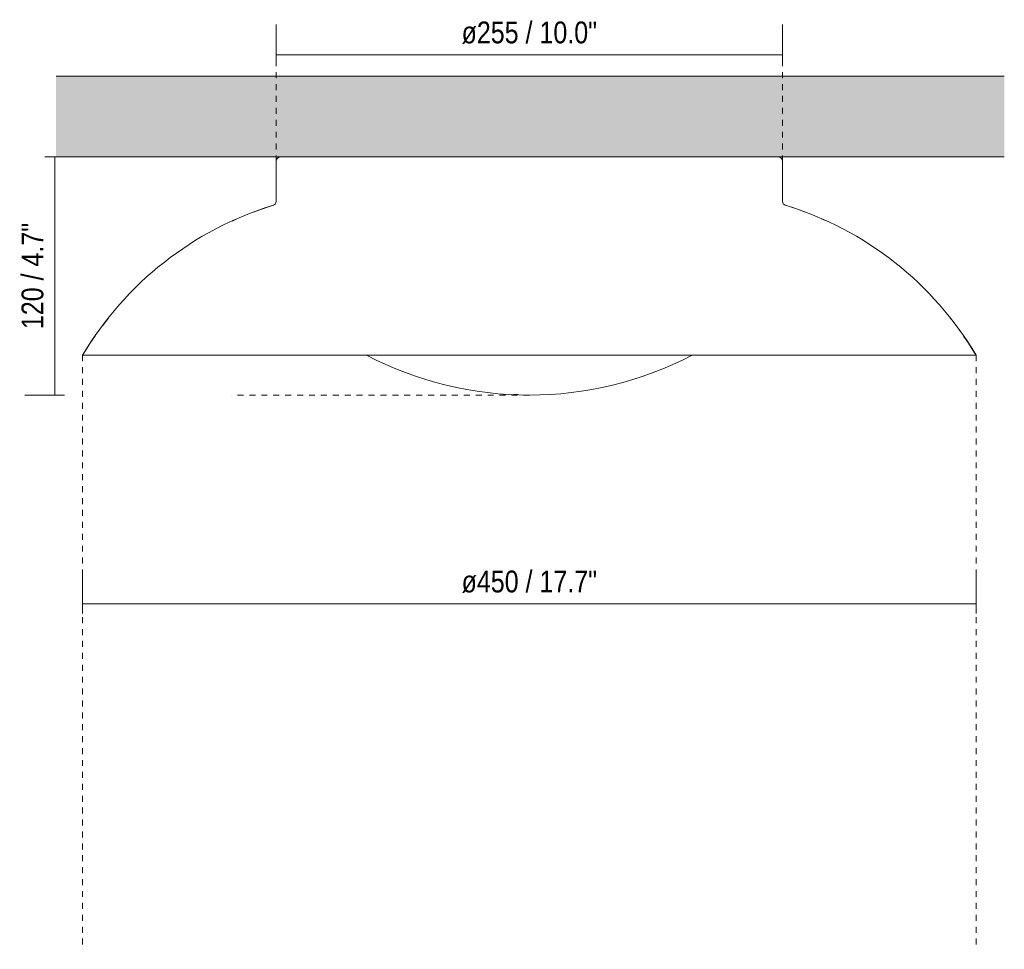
# Model space of a CAD drawing. Header units: millimetres. Extents: x 6338 to 8247, y -911 to 6839.
# Tile 2 of 3: x 6338 to 6834, y 1601 to 2069. Entities that reach past the tile are written whole.
import ezdxf

# ---------------------------------------------------------------- set-up
doc = ezdxf.new("R2010")
doc.units = ezdxf.units.MM
doc.linetypes.add('Dash', pattern=[6, 3, -3])
doc.layers.add('A-ANNO-DIMS', color=7, linetype='Dash', lineweight=9, true_color=0xd2d2d2)
for name, color, linetype, lineweight in [('A-ANNO-DIMS-5', 7, 'Continuous', 9), ('A-CLNG', 7, 'Continuous', 9), ('E-LITE-EQPM', 7, 'Continuous', 20)]:
    doc.layers.add(name, color=color, linetype=linetype, lineweight=lineweight)
doc.styles.add('Arial Narrow', font='ARIALN.TTF', dxfattribs={"height": 11})
doc.dimstyles.new('FARO_-_2_2mm_Arial_Narrow_mm_Inch_Left', dxfattribs={"dimscale": 304.8, "dimtxt": 11.257741, "dimasz": 0, "dimexe": 0.049213, "dimexo": 0.0625, "dimgap": 0.008202, "dimtad": 1, "dimdec": 0, "dimzin": 0, "dimdsep": 46, "dimtxsty": 'Arial Narrow', "dimblk1": 'NONE', "dimblk2": 'NONE', "dimsah": 1, "dimcen": 0.09, "dimadec": 0, "dimazin": 0, "dimtfac": 1, "dimtdec": 4, "dimtix": 1, "dimtmove": 0, "dimatfit": 3, "dimfxl": 0.016404, "dimfxlon": 1, "dimtvp": 1, "dimtolj": 1, "dimtzin": 0, "dimarcsym": 2})

# ---------------------------------------------------------------- blocks, each defined once
blk = doc.blocks.new('62144 - 62144 SIDE LED White ceiling lamp 20W-468918-Alzado_PDF')
at = {"layer": 'E-LITE-EQPM'}
for p, q in [((6468.1, 1999.27), (6468.16, 1999.34)), ((6468.45, 1999.58), (6468.49, 1999.6)), ((6469.68, 2000), (6469.78, 2000)), ((6720.11, 2000), (6720.2, 2000)), ((6720.36, 1999.99), (6720.39, 1999.98)), ((6721.72, 1999.35), (6721.79, 1999.29)), ((6467.45, 1997.65), (6467.45, 1997.75)), ((6467.52, 1998.21), (6467.54, 1998.3)), ((6722.45, 1997.77), (6722.45, 1997.68))]:
    blk.add_line(p, q, dxfattribs=at)
at = {"layer": 'E-LITE-EQPM', "flags": 128}
for points in [[(6467.72, 1998.74), (6467.76, 1998.82), (6467.81, 1998.9)], [(6468.53, 1999.63), (6468.61, 1999.68), (6468.69, 1999.72)], [(6469.13, 1999.9), (6469.22, 1999.93), (6469.31, 1999.95)], [(6720.57, 1999.95), (6720.66, 1999.93), (6720.75, 1999.91), (6720.84, 1999.88)], [(6721.19, 1999.73), (6721.27, 1999.69), (6721.35, 1999.64)], [(6722.08, 1998.92), (6722.13, 1998.84), (6722.18, 1998.76)], [(6722.35, 1998.33), (6722.38, 1998.24), (6722.4, 1998.14)], [(6456.03, 1972.05), (6458.64, 1973.06), (6465.17, 1975.29), (6466, 1975.55)], [(6723.9, 1975.55), (6730.44, 1973.36), (6733.84, 1972.06)], [(6445.37, 1967.58), (6445.89, 1967.83), (6447.2, 1968.4)], [(6742.02, 1968.71), (6743.21, 1968.2), (6744.05, 1967.8)], [(6380.12, 1914.99), (6381.65, 1917.03), (6382.78, 1918.42)], [(6806.9, 1918.72), (6807.72, 1917.72), (6811.87, 1912.23)], [(6369.95, 1900), (6373.62, 1905.83), (6376.32, 1909.76)], [(6813.67, 1909.63), (6815.8, 1906.56), (6819.5, 1900.75), (6819.95, 1900)], [(6588.97, 1880.12), (6588.1, 1880.14), (6587.16, 1880.19)]]:
    blk.add_lwpolyline(points, dxfattribs=at)
blk = doc.blocks.new('DIMBLOCK1-Alzado_PDF')
at = {"layer": 'A-ANNO-DIMS-5', "color": 251, "true_color": 0x5b5b5b, "transparency": 16777216}
for p, q in [((6467.44, 2051.21), (6467.44, 2066.41)), ((6722.46, 2051.21), (6722.46, 2066.41)), ((6467.44, 2051.41), (6722.46, 2051.41)), ((6467.44, 2051.41), (6467.44, 2046.41)), ((6722.46, 2051.41), (6722.46, 2046.41))]:
    blk.add_line(p, q, dxfattribs=at)
at = {"layer": 'A-ANNO-DIMS-5', "color": 0, "transparency": 16777216, "insert": (6560.82, 2068.12), "char_height": 11, "width": 81.9135, "attachment_point": 1, "line_spacing_factor": 0.974696, "style": 'Arial Narrow'}
blk.add_mtext('ø255 / 10.0"', dxfattribs=at)
blk = doc.blocks.new('_None')
blk = doc.blocks.new('DIMBLOCK2-Alzado_PDF')
at = {"layer": 'A-ANNO-DIMS-5', "color": 251, "true_color": 0x5b5b5b, "transparency": 16777216}
for p, q in [((6369.95, 1774.55), (6369.95, 1789.75)), ((6819.95, 1774.55), (6819.95, 1789.75)), ((6369.95, 1774.75), (6819.95, 1774.75)), ((6369.95, 1774.75), (6369.95, 1769.75)), ((6819.95, 1774.75), (6819.95, 1769.75))]:
    blk.add_line(p, q, dxfattribs=at)
at = {"layer": 'A-ANNO-DIMS-5', "color": 0, "transparency": 16777216, "insert": (6560.82, 1791.46), "char_height": 11, "width": 81.9135, "attachment_point": 1, "line_spacing_factor": 0.974696, "style": 'Arial Narrow'}
blk.add_mtext('ø450 / 17.7"', dxfattribs=at)
blk = doc.blocks.new('DIMBLOCK3-Alzado_PDF')
at = {"layer": 'A-ANNO-DIMS-5', "color": 251, "true_color": 0x5b5b5b, "transparency": 16777216}
for p, q in [((6355.9, 2000), (6350.9, 2000)), ((6355.7, 2000), (6370.9, 2000)), ((6355.9, 2000), (6355.9, 1879.88)), ((6360.9, 1879.88), (6340.9, 1879.88)), ((6355.9, 1879.88), (6360.9, 1879.88))]:
    blk.add_line(p, q, dxfattribs=at)
at = {"layer": 'A-ANNO-DIMS-5', "color": 0, "transparency": 16777216, "insert": (6339.18, 1913.13), "char_height": 11, "width": 64.3299, "attachment_point": 1, "rotation": 90, "line_spacing_factor": 0.974696, "style": 'Arial Narrow'}
blk.add_mtext('120 / 4.7"', dxfattribs=at)

msp = doc.modelspace()

# ---------------------------------------------------------------- hatches: boundary and pattern name
at = {"layer": 'A-CLNG', "true_color": 0xe8e8e8}
msp.add_hatch(color=254, dxfattribs=at).paths.add_polyline_path([(6595.36, 2000), (6834.17, 2000), (6834.17, 2040.5), (6356.55, 2040.5), (6356.55, 2000), (6593.49, 2000)], flags=0)

# ---------------------------------------------------------------- linework, layer by layer
at = {"layer": 'A-ANNO-DIMS'}
for p, q in [((6467.44, 1997.6), (6467.44, 2067.41)), ((6722.46, 1997.6), (6722.46, 2067.41)), ((6369.95, 1900), (6369.95, 1600.63)), ((6819.95, 1900), (6819.95, 1600.63)), ((6594.98, 1879.88), (6444.95, 1879.88))]:
    msp.add_line(p, q, dxfattribs=at)
at = {"layer": 'A-CLNG'}
for p, q in [((6356.55, 2040.5), (6834.17, 2040.5)), ((6469.78, 2000), (6356.55, 2000)), ((6834.17, 2000), (6720.12, 2000))]:
    msp.add_line(p, q, dxfattribs=at)
at = {"layer": 'E-LITE-EQPM'}
for p, q in [((6720.12, 2000), (6469.78, 2000)), ((6467.44, 1997.66), (6467.44, 1977.49)), ((6722.46, 1977.49), (6722.46, 1997.66)), ((6369.95, 1900), (6512.97, 1900)), ((6676.93, 1900), (6512.97, 1900)), ((6676.93, 1900), (6819.95, 1900))]:
    msp.add_line(p, q, dxfattribs=at)
for centre, radius, start, end in [((6469.78, 1997.66), 2.34, 90, 180), ((6720.12, 1997.66), 2.34, 360, 90), ((6515.76, 1813.53), 169.52, 107.0548, 149.3306), ((6465.46, 1977.49), 1.98, 287.0548, 0), ((6724.44, 1977.49), 1.98, 180, 252.9452), ((6674.14, 1813.53), 169.52, 30.6694, 72.9452), ((6594.95, 2056.92), 177.05, 242.416, 297.584)]:
    msp.add_arc(centre, radius, start, end, dxfattribs=at)

# ---------------------------------------------------------------- block references
msp.add_blockref('62144 - 62144 SIDE LED White ceiling lamp 20W-468918-Alzado_PDF', (0, 0), dxfattribs=at)

# ---------------------------------------------------------------- dimensions: what is measured, and where the dimension line sits
at = {"layer": 'A-ANNO-DIMS', "color": 251, "linetype": 'Continuous', "true_color": 0x5b5b5b}
for base, p1, p2, override, picture, middle in [((6722.46, 2051.41), (6467.44, 2046.41), (6722.46, 2046.41), {"dimpost": '<>', "dimfxl": 255.01997}, 'DIMBLOCK1-Alzado_PDF', (6594.95, 2061.03)), ((6819.95, 1774.75), (6369.95, 1769.75), (6819.95, 1769.75), {"dimpost": '<>', "dimfxl": 450}, 'DIMBLOCK2-Alzado_PDF', (6594.95, 1784.37))]:
    dim = msp.add_linear_dim(base=base, p1=p1, p2=p2, text='ø<>', dimstyle='FARO_-_2_2mm_Arial_Narrow_mm_Inch_Left', override=override, dxfattribs=at)
    dim.commit()
    dim.dimension.update_dxf_attribs({"geometry": picture, "text_midpoint": middle})
dim = msp.add_linear_dim(base=(6355.9, 1879.88), p1=(6350.9, 2000), p2=(6360.9, 1879.88), angle=90, dimstyle='FARO_-_2_2mm_Arial_Narrow_mm_Inch_Left', override={"dimpost": '<>', "dimfxl": 120.540095}, dxfattribs=at)
dim.commit()
dim.dimension.update_dxf_attribs({"geometry": 'DIMBLOCK3-Alzado_PDF', "text_midpoint": (6346.27, 1939.94)})

doc.saveas('drawing.dxf')
